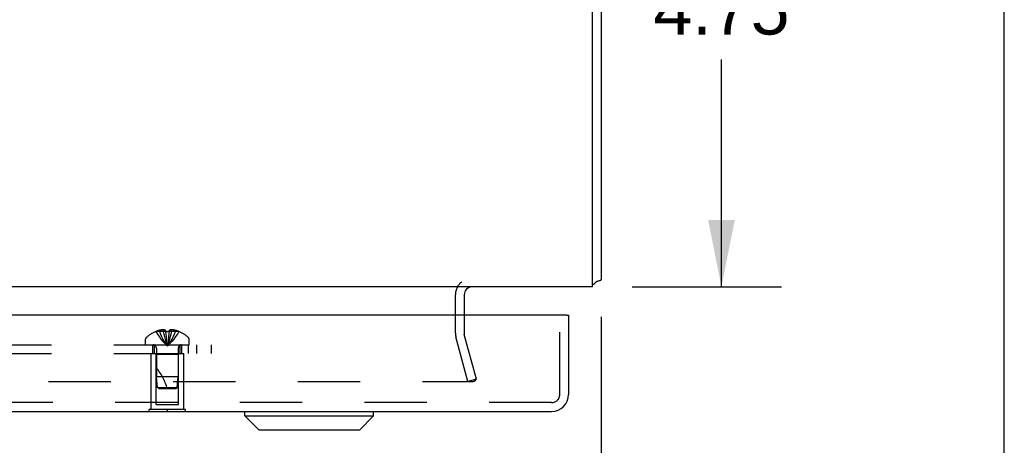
# Model space of a CAD drawing. Header units: inches. Extents: x 0 to 97.1, y 0 to 62.9.
# Tile 47 of 56: x 88.7 to 97.1, y 46.1 to 49.8. Entities that reach past the tile are written whole.
import ezdxf

# ---------------------------------------------------------------- set-up
doc = ezdxf.new("R2010")
doc.units = ezdxf.units.IN
doc.header["$LTSCALE"] = 5.342857
doc.header["$MEASUREMENT"] = 0
doc.linetypes.add('HIDDEN', pattern=[0.2, 0.1, -0.1])
doc.layers.get('0').update_dxf_attribs({"linetype": 'CONTINUOUS'})
for name, color, linetype in [('DEFAULT_2', 8, 'HIDDEN'), ('DIMENSIONS', 7, 'CONTINUOUS'), ('REAR_DOOR', 7, 'CONTINUOUS'), ('SUBPANEL', 7, 'CONTINUOUS')]:
    doc.layers.add(name, color=color, linetype=linetype)
doc.styles.get("Standard").update_dxf_attribs({"font": 'arial.ttf'})
doc.dimstyles.new('DIMSTYLE_1', dxfattribs={"dimtxt": 0.428571, "dimasz": 0.571429, "dimexe": 0.09, "dimexo": 0.07, "dimgap": 0.0375, "dimtad": 0, "dimtih": 1, "dimtoh": 1, "dimzin": 4, "dimdsep": 46, "dimtxsty": 'Standard', "dimblk": '_FILLED', "dimblk1": '_FILLED', "dimblk2": '_FILLED', "dimcen": 0.09, "dimadec": 3, "dimazin": 1, "dimtfac": 1, "dimtdec": 3, "dimtofl": 0, "dimtmove": 0, "dimatfit": 3, "dimldrblk": '_FILLED', "dimfxl": 0, "dimtolj": 1, "dimtzin": 4, "dimarcsym": 0})

# ---------------------------------------------------------------- blocks, each defined once
blk = doc.blocks.new('_FILLED')
at = {"color": 0, "linetype": 'ByBlock'}
blk.add_solid([(0, 0), (-1, 0.2), (-1, -0.2)], dxfattribs=at)
blk = doc.blocks.new('*D10')
at = {"layer": 'DIMENSIONS', "color": 2, "linetype": 'Continuous'}
for p, q in [((82.0902, 52.2145), (95.2337, 52.2145)), ((94.7194, 52.2145), (94.7194, 50.268)), ((94.7194, 47.4645), (94.7194, 49.4109)), ((93.9552, 47.4645), (95.2337, 47.4645))]:
    blk.add_line(p, q, dxfattribs=at)
at = {"layer": 'DIMENSIONS', "color": 2, "linetype": 'Continuous', "xscale": 0.5714285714, "yscale": 0.5714285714, "zscale": 0.5714285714}
for p, rotation in [((94.7194, 52.2145), 90), ((94.7194, 47.4645), 270)]:
    blk.add_blockref('_FILLED', p, dxfattribs=dict(at, rotation=rotation))
at = {"layer": 'DIMENSIONS', "color": 2, "linetype": 'Continuous', "insert": (94.7194, 50.0537), "char_height": 0.42857, "width": 1.164631, "attachment_point": 2, "line_spacing_factor": 0.9}
blk.add_mtext('4.75', dxfattribs=at)
blk = doc.blocks.new('*D12')
at = {"layer": 'DIMENSIONS', "color": 2, "linetype": 'Continuous'}
for p, q in [((81.6902, 51.8145), (81.6902, 45.2374)), ((93.6902, 47.2075), (93.6902, 45.2374)), ((81.6902, 45.7517), (86.7271, 45.7517)), ((93.6902, 45.7517), (88.6533, 45.7517))]:
    blk.add_line(p, q, dxfattribs=at)
at = {"layer": 'DIMENSIONS', "color": 2, "linetype": 'Continuous', "xscale": 0.5714285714, "yscale": 0.5714285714, "zscale": 0.5714285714, "rotation": 180}
blk.add_blockref('_FILLED', (81.6902, 45.7517), dxfattribs=at)
at = {"layer": 'DIMENSIONS', "color": 2, "linetype": 'Continuous', "xscale": 0.5714285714, "yscale": 0.5714285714, "zscale": 0.5714285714}
blk.add_blockref('_FILLED', (93.6902, 45.7517), dxfattribs=at)
at = {"layer": 'DIMENSIONS', "color": 2, "linetype": 'Continuous', "insert": (87.6902, 45.9659), "char_height": 0.42857, "width": 1.49761, "attachment_point": 2, "line_spacing_factor": 0.9}
blk.add_mtext('12.00', dxfattribs=at)

msp = doc.modelspace()

# ---------------------------------------------------------------- linework, layer by layer
at = {"color": 7, "linetype": 'Continuous'}
msp.add_line((97.142857, 0), (97.142857, 62.857143), dxfattribs=at)
at = {"color": 3, "linetype": 'Continuous'}
for p, q in [((93.615219, 47.464453), (93.615219, 57.059453)), ((93.690219, 57.059453), (93.690219, 47.527453)), ((93.6669, 47.515283), (93.673877, 47.517182)), ((93.615219, 47.464453), (69.765219, 47.464453)), ((92.515219, 47.394453), (92.515219, 47.221532))]:
    msp.add_line(p, q, dxfattribs=at)
for points in [[(93.647034, 47.506212), (93.648233, 47.507288), (93.649639, 47.508345), (93.651265, 47.509379), (93.653098, 47.510374), (93.65512, 47.511323), (93.657308, 47.51222), (93.659639, 47.513068), (93.662053, 47.513861), (93.664478, 47.514594), (93.6669, 47.515283)], [(93.673877, 47.517182), (93.676003, 47.517781), (93.677962, 47.518364), (93.679791, 47.51895), (93.681513, 47.519556), (93.683104, 47.520184), (93.684561, 47.520842), (93.685841, 47.521518), (93.686913, 47.522189), (93.687812, 47.522869), (93.688554, 47.523562), (93.689152, 47.524273), (93.689614, 47.525009), (93.689946, 47.525777), (93.69015, 47.526593), (93.690219, 47.527453)]]:
    msp.add_lwpolyline(points, dxfattribs=at)
for centre, radius, start, end in [((93.545219, 47.609453), 0.145, 298.873676, 314.6013779), ((92.585219, 47.394453), 0.07, 90, 180)]:
    msp.add_arc(centre, radius, start, end, dxfattribs=at)
at = {"layer": 'DEFAULT_2', "color": 8, "linetype": 'HIDDEN'}
for p, q in [((92.440219, 47.066003), (92.440219, 47.394453)), ((92.515219, 47.221532), (92.515219, 47.066003)), ((92.547109, 46.651945), (92.444138, 47.036239)), ((92.619553, 46.671357), (92.516582, 47.05565)), ((70.787797, 46.651945), (92.592641, 46.651945)), ((92.619553, 46.671357), (92.547109, 46.651945))]:
    msp.add_line(p, q, dxfattribs=at)
for points in [[(92.612641, 46.671265), (92.612635, 46.670782), (92.612507, 46.66903), (92.612215, 46.667297), (92.611761, 46.665596), (92.611149, 46.663943), (92.610385, 46.662349), (92.609473, 46.66083), (92.608423, 46.659397), (92.607242, 46.658062), (92.605941, 46.656835), (92.604529, 46.655729), (92.60302, 46.65475), (92.601424, 46.653908), (92.599757, 46.653209), (92.59803, 46.65266), (92.596259, 46.652264), (92.594465, 46.652026), (92.592641, 46.651945)], [(92.61203, 46.676003), (92.612396, 46.674275), (92.612598, 46.672537), (92.612641, 46.671265)]]:
    msp.add_lwpolyline(points, dxfattribs=at)
for centre, radius, start, end in [((92.585219, 47.394453), 0.145, 128.7549213, 180), ((92.555219, 47.066003), 0.115, 180, 195), ((92.555219, 47.066003), 0.04, 180, 195)]:
    msp.add_arc(centre, radius, start, end, dxfattribs=at)
at = {"layer": 'REAR_DOOR', "color": 3, "linetype": 'Continuous'}
for p, q in [((93.394719, 47.221532), (69.799719, 47.221532)), ((93.409719, 47.221532), (93.409719, 46.541532)), ((69.929719, 46.396532), (93.264719, 46.396532))]:
    msp.add_line(p, q, dxfattribs=at)
at = {"layer": 'REAR_DOOR', "color": 8, "linetype": 'HIDDEN'}
for p, q in [((93.334719, 46.541532), (93.334719, 47.221532)), ((89.872718, 47.080888), (89.872953, 47.08049)), ((89.873934, 47.080888), (89.872953, 47.08049)), ((89.956719, 47.080888), (89.873934, 47.080888)), ((89.903719, 47.080888), (89.903719, 47.090936)), ((89.93732, 47.080888), (89.93732, 47.095838)), ((89.956719, 47.080888), (89.956719, 47.090936)), ((89.956719, 47.080888), (89.958889, 47.058415)), ((89.956719, 47.080888), (89.956756, 47.08049)), ((89.959319, 47.080611), (89.956756, 47.08049)), ((89.987683, 47.08049), (89.985121, 47.080611)), ((89.987719, 47.080888), (89.985549, 47.058415)), ((89.987719, 47.080888), (89.987683, 47.08049)), ((89.987719, 47.090936), (89.987719, 47.080888)), ((90.070504, 47.080888), (89.987719, 47.080888)), ((90.007119, 47.080888), (90.007119, 47.095838)), ((90.040719, 47.080888), (90.040719, 47.090936)), ((90.071486, 47.08049), (90.070504, 47.080888)), ((90.07172, 47.080888), (90.071486, 47.08049)), ((89.785719, 46.967532), (89.785719, 47.014082)), ((89.958856, 47.058738), (89.9612, 47.03693)), ((89.961172, 47.037182), (89.963689, 47.016035)), ((89.963666, 47.016219), (89.966355, 46.99573)), ((90.158719, 46.967532), (90.158719, 47.014082)), ((89.785719, 46.967532), (90.158719, 46.967532)), ((89.878219, 46.939332), (89.878219, 46.692535)), ((90.066219, 46.939332), (90.066219, 46.692532)), ((89.832219, 46.892532), (90.112219, 46.892532)), ((89.832219, 46.413532), (89.832219, 46.892532)), ((89.877219, 46.882532), (89.867219, 46.892532)), ((90.067219, 46.882532), (89.877219, 46.882532)), ((89.877219, 46.455032), (89.877219, 46.882532)), ((90.067219, 46.882532), (90.077219, 46.892532)), ((90.067219, 46.455032), (90.067219, 46.882532)), ((90.112219, 46.413532), (90.112219, 46.892532)), ((90.066219, 46.692532), (89.878219, 46.692535)), ((89.887224, 46.602482), (89.878219, 46.692535)), ((90.057214, 46.602482), (90.066219, 46.692532)), ((89.887224, 46.602482), (90.057214, 46.602482)), ((89.898219, 46.592532), (89.887224, 46.602482)), ((89.898219, 46.592532), (90.046219, 46.592532)), ((90.046219, 46.592532), (90.057214, 46.602482)), ((93.264719, 46.471532), (69.929719, 46.471532)), ((90.128219, 46.413532), (89.816219, 46.413532)), ((89.816219, 46.396532), (89.816219, 46.413532)), ((89.877219, 46.455032), (90.067219, 46.455032)), ((89.972219, 46.396532), (89.972219, 46.413532)), ((90.128219, 46.396532), (90.128219, 46.413532))]:
    msp.add_line(p, q, dxfattribs=at)
at = {"layer": 'REAR_DOOR', "color": 7, "linetype": 'Continuous'}
for p, q in [((93.394719, 47.221532), (93.409719, 47.221532)), ((89.816219, 46.392532), (89.816219, 46.396532)), ((89.972219, 46.392532), (89.972219, 46.396532)), ((90.128219, 46.392532), (90.128219, 46.396532)), ((90.636739, 46.357162), (90.636739, 46.396532)), ((91.739101, 46.357162), (91.739101, 46.396532)), ((90.128219, 46.392532), (89.816219, 46.392532)), ((90.636739, 46.357162), (91.739101, 46.357162)), ((90.754849, 46.239051), (90.636739, 46.357162)), ((91.620991, 46.239051), (91.739101, 46.357162)), ((90.754855, 46.239051), (91.620985, 46.239051))]:
    msp.add_line(p, q, dxfattribs=at)
at = {"layer": 'REAR_DOOR', "color": 8, "linetype": 'HIDDEN'}
for points in [[(89.872953, 47.08049), (89.886649, 47.058415), (89.901485, 47.03693), (89.91746, 47.016035), (89.934574, 46.99573), (89.952827, 46.976014), (89.972219, 46.956888)], [(89.93732, 47.095838), (89.933131, 47.095552), (89.928936, 47.095174), (89.924733, 47.094702), (89.920527, 47.094137), (89.916318, 47.093478), (89.912112, 47.092725), (89.907913, 47.091878), (89.903719, 47.090936)], [(89.903719, 47.080888), (89.913164, 47.058738), (89.923397, 47.037182), (89.934419, 47.016219), (89.94623, 46.995849), (89.95883, 46.976072), (89.972219, 46.956888)], [(89.956719, 47.090936), (89.954144, 47.091931), (89.951618, 47.092809), (89.949146, 47.093565), (89.946719, 47.094212), (89.944335, 47.094756), (89.941982, 47.095205), (89.939641, 47.095566), (89.93732, 47.095838)], [(89.93732, 47.080888), (89.942132, 47.058738), (89.947345, 47.037182), (89.952961, 47.016219), (89.958978, 46.995849), (89.965398, 46.976072), (89.972219, 46.956888)], [(89.956756, 47.08049), (89.959318, 47.080611), (89.961884, 47.08071), (89.964457, 47.080788), (89.967037, 47.080843), (89.969624, 47.080877), (89.972219, 47.080888)], [(89.967039, 47.080843), (89.964459, 47.080788), (89.961885, 47.08071)], [(89.972219, 47.080888), (89.974814, 47.080877), (89.977399, 47.080843), (89.979979, 47.080788), (89.982553, 47.08071), (89.98512, 47.080611), (89.987683, 47.08049)], [(90.007119, 47.080888), (90.002307, 47.058738), (89.997093, 47.037182), (89.991477, 47.016219), (89.98546, 46.995849), (89.979041, 46.976072), (89.972219, 46.956888)], [(90.040719, 47.080888), (90.031275, 47.058738), (90.021041, 47.037182), (90.010019, 47.016219), (89.998208, 46.995849), (89.985608, 46.976072), (89.972219, 46.956888)], [(90.071486, 47.08049), (90.057789, 47.058415), (90.042953, 47.03693), (90.026979, 47.016035), (90.009865, 46.99573), (89.991611, 46.976014), (89.972219, 46.956888)], [(89.982555, 47.08071), (89.979981, 47.080788), (89.977401, 47.080843)], [(90.007119, 47.095838), (90.004797, 47.095566), (90.002457, 47.095205), (90.000103, 47.094756), (89.99772, 47.094212), (89.995293, 47.093565), (89.99282, 47.092809), (89.990295, 47.091931), (89.987719, 47.090936)], [(90.040719, 47.090936), (90.036526, 47.091878), (90.032326, 47.092725), (90.02812, 47.093478), (90.023912, 47.094137), (90.019705, 47.094702), (90.015502, 47.095174), (90.011307, 47.095552), (90.007119, 47.095838)], [(89.966339, 46.995849), (89.96919, 46.976072), (89.972219, 46.956888)], [(89.966355, 46.99573), (89.969198, 46.976014), (89.972219, 46.956888)], [(89.985582, 47.058738), (89.983238, 47.03693), (89.98075, 47.016035), (89.978084, 46.99573), (89.97524, 46.976014), (89.972219, 46.956888)], [(89.983267, 47.037182), (89.980772, 47.016219), (89.9781, 46.995849), (89.975249, 46.976072), (89.972219, 46.956888)]]:
    msp.add_lwpolyline(points, dxfattribs=at)
for centre, radius, start, end in [((89.972219, 46.838712), 0.26182, 112.3612856, 133.5137951), ((89.972219, 46.838712), 0.261361, 105.1941118, 112.089377), ((89.972219, 46.838712), 0.261361, 67.910623, 74.8058882), ((89.972219, 46.838712), 0.26182, 46.4862049, 67.6387144), ((89.805719, 47.014082), 0.02, 133.5137951, 180), ((90.138719, 47.014082), 0.02, 0, 46.4862049), ((89.850019, 46.939332), 0.0282, 0, 90), ((90.094419, 46.939332), 0.0282, 90, 180), ((89.426976, 46.422338), 0.571188, 17.3353644, 37.8137635), ((93.264719, 46.541532), 0.07, 270, 360)]:
    msp.add_arc(centre, radius, start, end, dxfattribs=at)
at = {"layer": 'REAR_DOOR', "color": 3, "linetype": 'Continuous'}
msp.add_arc((93.264719, 46.541532), 0.145, 270, 360, dxfattribs=at)
at = {"layer": 'SUBPANEL', "color": 8, "linetype": 'HIDDEN'}
for p, q in [((71.347219, 46.967532), (90.347219, 46.967532)), ((89.847219, 46.892532), (89.847219, 46.967532)), ((89.863219, 46.892532), (89.863219, 46.967532)), ((90.081219, 46.892532), (90.081219, 46.967532)), ((90.097219, 46.892532), (90.097219, 46.967532)), ((90.153219, 46.892532), (90.153219, 46.967532)), ((90.222219, 46.967532), (90.222219, 46.892532)), ((90.347219, 46.967532), (90.347219, 46.892532)), ((71.347219, 46.892532), (90.347219, 46.892532))]:
    msp.add_line(p, q, dxfattribs=at)

# ---------------------------------------------------------------- dimensions: what is measured, and where the dimension line sits
at = {"layer": 'DIMENSIONS', "color": 2, "linetype": 'Continuous'}
for base, p1, p2, angle, picture, middle in [((94.719433, 52.214453), (93.885219, 47.464453), (82.020219, 52.214453), 90, '*D10', (94.710112, 49.835471)), ((81.690219, 45.751663), (93.690219, 47.277453), (81.690219, 51.884453), 180, '*D12', (87.708429, 45.749275))]:
    dim = msp.add_linear_dim(base=base, p1=p1, p2=p2, angle=angle, dimstyle='DIMSTYLE_1', dxfattribs=at)
    dim.commit()
    dim.dimension.update_dxf_attribs({"geometry": picture, "text_midpoint": middle, "dimtype": 160})

doc.saveas('drawing.dxf')
